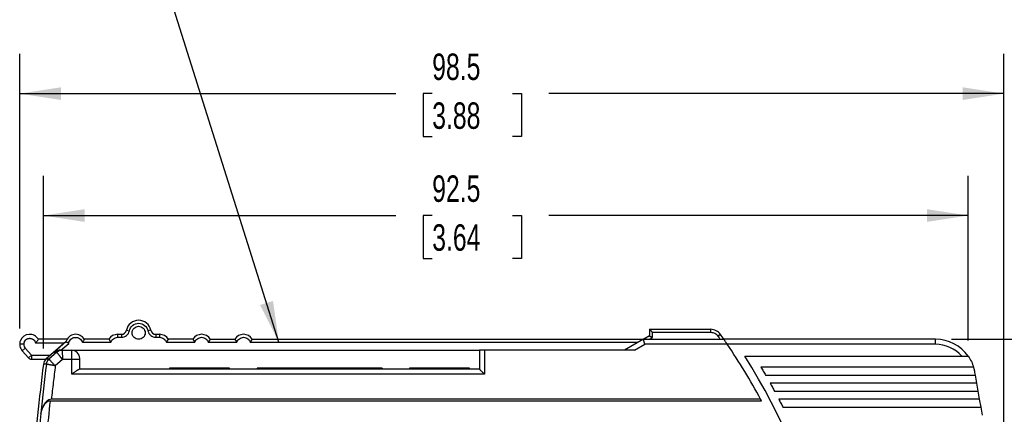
# Model space of a CAD drawing. Header units: millimetres. Extents: x 8 to 341, y 8 to 262.
# Tile 7 of 15: x 117 to 216, y 135 to 175. Entities that reach past the tile are written whole.
import ezdxf

# ---------------------------------------------------------------- set-up
doc = ezdxf.new("R2010")
doc.units = ezdxf.units.MM
doc.header["$LTSCALE"] = 1.25
doc.layers.add('DIMENSIONS', color=140, linetype='Continuous', lineweight=25)
doc.layers.add('TEXT', color=140, linetype='Continuous', lineweight=25)
doc.styles.add('SLDTEXTSTYLE0', font='TXT', dxfattribs={"width": 0.7})
doc.dimstyles.new('SLDDIMSTYLE0', dxfattribs={"dimtxt": 2.69751, "dimasz": 4.1275, "dimexe": 0, "dimexo": 0.0625, "dimgap": 0.674377, "dimtad": 0, "dimtih": 1, "dimtoh": 1, "dimrnd": 1e-09, "dimzin": 12, "dimdsep": 46, "dimtxsty": 'SLDTEXTSTYLE0', "dimsah": 1, "dimcen": 0.09, "dimadec": 0, "dimazin": 3, "dimtfac": 1, "dimtofl": 0, "dimtmove": 0, "dimatfit": 3, "dimfxl": 0, "dimfrac": 2, "dimtolj": 1, "dimtzin": 12, "dimarcsym": 0})
doc.dimstyles.new('SLDDIMSTYLE2', dxfattribs={"dimtxt": 2.69751, "dimasz": 4.1275, "dimexe": 0, "dimexo": 0.0625, "dimgap": 0.674377, "dimtad": 0, "dimtih": 1, "dimtoh": 1, "dimrnd": 1e-09, "dimzin": 4, "dimdsep": 46, "dimtxsty": 'SLDTEXTSTYLE0', "dimsah": 1, "dimcen": 0.09, "dimadec": 0, "dimazin": 1, "dimtfac": 1, "dimtofl": 0, "dimtmove": 0, "dimatfit": 3, "dimfxl": 0, "dimfrac": 2, "dimtolj": 1, "dimtzin": 12, "dimarcsym": 0})
doc.dimstyles.new('SLDDIMSTYLE3', dxfattribs={"dimtxt": 0.18, "dimasz": 4.1275, "dimexe": 0, "dimexo": 0.0625, "dimgap": 0, "dimtad": 0, "dimtih": 1, "dimtoh": 1, "dimdec": 0, "dimrnd": 1e-09, "dimzin": 0, "dimdsep": 46, "dimtxsty": 'Standard', "dimsah": 1, "dimcen": 0.09, "dimadec": 0, "dimazin": 0, "dimtfac": 4.1275, "dimtdec": 0, "dimtofl": 0, "dimtmove": 0, "dimatfit": 3, "dimfxl": 0, "dimfrac": 2, "dimtolj": 1, "dimtzin": 0, "dimarcsym": 0})

# ---------------------------------------------------------------- blocks, each defined once
blk = doc.blocks.new('_D_4')
at = {"layer": 'DIMENSIONS'}
for p, q in [((210.209, 142.555), (229.425, 142.555)), ((225.456, 142.555), (225.456, 126.815)), ((221.448, 121.924), (220.542, 121.924)), ((220.542, 121.924), (220.542, 117.637)), ((229.464, 121.924), (230.37, 121.924)), ((230.37, 121.924), (230.37, 117.637)), ((220.542, 117.637), (221.448, 117.637)), ((230.37, 117.637), (229.464, 117.637)), ((225.456, 102.88), (225.456, 117.033))]:
    blk.add_line(p, q, dxfattribs=at)
for points in [[(225.456, 142.555), (224.821, 138.427), (226.091, 138.427)], [(225.456, 102.88), (226.091, 107.007), (224.821, 107.007)]]:
    blk.add_solid(points, dxfattribs=at)
at = {"layer": 'DIMENSIONS', "char_height": 2.6458, "attachment_point": 1, "style": 'SLDTEXTSTYLE0'}
for s, insert in [('39.7', (221.448, 125.938)), ('1.56', (221.448, 121.047))]:
    blk.add_mtext(s, dxfattribs=dict(at, insert=insert))
blk = doc.blocks.new('_D_6')
at = {"layer": 'DIMENSIONS'}
for p, q in [((117.005, 143.642), (117.005, 171.108)), ((215.473, 123.742), (215.473, 171.108)), ((117.005, 167.139), (154.618, 167.139)), ((158.273, 167.139), (157.367, 167.139)), ((157.367, 167.139), (157.367, 162.852)), ((166.289, 167.139), (167.194, 167.139)), ((167.194, 167.139), (167.194, 162.852)), ((215.473, 167.139), (169.944, 167.139)), ((157.367, 162.852), (158.273, 162.852)), ((167.194, 162.852), (166.289, 162.852))]:
    blk.add_line(p, q, dxfattribs=at)
for points in [[(117.005, 167.139), (121.132, 166.504), (121.132, 167.774)], [(215.473, 167.139), (211.346, 167.774), (211.346, 166.504)]]:
    blk.add_solid(points, dxfattribs=at)
at = {"layer": 'DIMENSIONS', "char_height": 2.6458, "attachment_point": 1, "style": 'SLDTEXTSTYLE0'}
for s, insert in [('98.5', (158.273, 171.154)), ('3.88', (158.273, 166.263))]:
    blk.add_mtext(s, dxfattribs=dict(at, insert=insert))
blk = doc.blocks.new('_D_7')
at = {"layer": 'DIMENSIONS'}
for p, q in [((210.209, 142.555), (243.847, 142.555)), ((239.878, 142.555), (239.878, 107.477)), ((235.871, 102.586), (234.965, 102.586)), ((234.965, 102.586), (234.965, 98.299)), ((243.886, 102.586), (244.792, 102.586)), ((244.792, 102.586), (244.792, 98.299)), ((234.965, 98.299), (235.871, 98.299)), ((239.878, 62.555), (239.878, 97.695)), ((244.792, 98.299), (243.886, 98.299)), ((217.092, 62.555), (243.847, 62.555))]:
    blk.add_line(p, q, dxfattribs=at)
for points in [[(239.878, 142.555), (239.243, 138.427), (240.513, 138.427)], [(239.878, 62.555), (240.513, 66.682), (239.243, 66.682)]]:
    blk.add_solid(points, dxfattribs=at)
at = {"layer": 'DIMENSIONS', "char_height": 2.6458, "attachment_point": 1, "style": 'SLDTEXTSTYLE0'}
for s, insert in [('80.0', (235.871, 106.601)), ('3.15', (235.871, 101.71))]:
    blk.add_mtext(s, dxfattribs=dict(at, insert=insert))
blk = doc.blocks.new('_D_8')
at = {"layer": 'DIMENSIONS'}
for p, q in [((119.373, 141.649), (119.373, 158.91)), ((211.895, 142.442), (211.895, 158.91)), ((119.373, 154.941), (154.618, 154.941)), ((158.273, 154.941), (157.367, 154.941)), ((157.367, 154.941), (157.367, 150.654)), ((166.289, 154.941), (167.194, 154.941)), ((167.194, 154.941), (167.194, 150.654)), ((211.895, 154.941), (169.944, 154.941)), ((157.367, 150.654), (158.273, 150.654)), ((167.194, 150.654), (166.289, 150.654))]:
    blk.add_line(p, q, dxfattribs=at)
for points in [[(119.373, 154.941), (123.501, 154.306), (123.501, 155.576)], [(211.895, 154.941), (207.767, 155.576), (207.767, 154.306)]]:
    blk.add_solid(points, dxfattribs=at)
at = {"layer": 'DIMENSIONS', "char_height": 2.6458, "attachment_point": 1, "style": 'SLDTEXTSTYLE0'}
for s, insert in [('92.5', (158.273, 158.956)), ('3.64', (158.273, 154.065))]:
    blk.add_mtext(s, dxfattribs=dict(at, insert=insert))

msp = doc.modelspace()

# ---------------------------------------------------------------- linework, layer by layer
for p, q in [((126.805, 143.055), (126.805, 142.755)), ((126.805, 143.055), (127.19, 143.055)), ((127.19, 143.055), (127.19, 142.755)), ((127.68, 143.455), (127.974, 143.395)), ((130.13, 143.455), (129.836, 143.395)), ((130.619, 143.055), (131.005, 143.055)), ((130.619, 143.055), (130.619, 142.755)), ((131.005, 143.055), (131.005, 142.755)), ((180.005, 142.898), (179.449, 142.577)), ((180.005, 143.555), (186.125, 143.555)), ((180.005, 143.555), (180.005, 142.898)), ((180.305, 142.725), (180.305, 143.255)), ((180.305, 143.255), (186.125, 143.255)), ((186.125, 143.555), (186.125, 143.255)), ((187.104, 143.047), (186.859, 142.874)), ((121.439, 142.155), (118.596, 142.155)), ((121.739, 142.555), (118.871, 142.555)), ((121.661, 142.351), (119.625, 140.553)), ((121.637, 142.304), (120.448, 141.254)), ((121.128, 141.455), (121.911, 142.146)), ((123.276, 142.255), (126.134, 142.255)), ((125.939, 142.555), (123.471, 142.555)), ((126.805, 142.755), (127.19, 142.755)), ((130.619, 142.755), (131.005, 142.755)), ((131.676, 142.255), (134.534, 142.255)), ((134.339, 142.555), (131.871, 142.555)), ((135.876, 142.255), (138.734, 142.255)), ((136.071, 142.555), (138.539, 142.555)), ((140.076, 142.255), (178.89, 142.255)), ((140.271, 142.555), (179.41, 142.555)), ((179.41, 142.555), (177.505, 141.455)), ((178.505, 141.455), (179.544, 142.055)), ((179.41, 142.555), (187.449, 142.555)), ((187.792, 142.055), (179.544, 142.055)), ((180.01, 142.555), (180.305, 142.725)), ((208.622, 142.555), (187.449, 142.555)), ((208.622, 142.055), (187.792, 142.055)), ((208.622, 142.055), (208.622, 142.555)), ((117.26, 141.388), (117.558, 141.655)), ((117.886, 140.688), (117.26, 141.388)), ((117.558, 141.655), (118.184, 140.955)), ((117.886, 140.688), (118.184, 140.955)), ((118.184, 140.955), (118.184, 140.555)), ((118.184, 140.955), (120.08, 140.955)), ((120.721, 141.254), (119.934, 140.562)), ((121.248, 141.454), (121.177, 141.451)), ((121.247, 141.455), (122.205, 141.455)), ((122.205, 140.545), (122.205, 141.455)), ((122.205, 141.455), (163.005, 141.455)), ((163.005, 141.455), (163.005, 139.555)), ((163.505, 141.455), (163.505, 139.055)), ((178.505, 141.455), (163.505, 141.455)), ((118.184, 140.555), (119.628, 140.555)), ((119.672, 140.06), (119.671, 140.06)), ((121.289, 140.545), (120.565, 139.908)), ((122.205, 140.545), (121.289, 140.545)), ((122.205, 139.055), (122.205, 140.545)), ((123.005, 140.545), (122.205, 140.545)), ((123.005, 139.555), (123.005, 140.545)), ((189.537, 140.855), (211.26, 140.855)), ((211.772, 140.855), (211.895, 140.855)), ((163.505, 139.055), (122.205, 139.055)), ((163.005, 139.555), (122.946, 139.555)), ((138.005, 139.655), (132.005, 139.655)), ((132.005, 139.655), (132.005, 139.555)), ((138.005, 139.555), (138.005, 139.655)), ((153.255, 139.655), (140.755, 139.655)), ((140.755, 139.655), (140.755, 139.555)), ((153.255, 139.655), (153.255, 139.555)), ((162.005, 139.655), (156.005, 139.655)), ((156.005, 139.655), (156.005, 139.555)), ((162.005, 139.555), (162.005, 139.655)), ((212.438, 139.755), (191.154, 139.755)), ((191.623, 138.955), (212.613, 138.955)), ((212.613, 138.955), (212.561, 139.249)), ((212.754, 138.155), (212.613, 138.955)), ((212.754, 138.155), (192.078, 138.155)), ((212.895, 137.355), (212.754, 138.155)), ((192.517, 137.355), (212.895, 137.355)), ((213.036, 136.555), (212.895, 137.355)), ((191.224, 136.381), (120.046, 136.381)), ((191.131, 136.555), (120.176, 136.555)), ((213.036, 136.555), (192.942, 136.555)), ((213.177, 135.755), (213.036, 136.555)), ((119.116, 135.146), (119.117, 135.15)), ((193.353, 135.755), (213.177, 135.755)), ((213.318, 134.955), (213.177, 135.755))]:
    msp.add_line(p, q)
for centre, radius, start, end in [((128.905, 143.205), 1.25, 11.53696, 168.46304), ((118.005, 142.055), 1, 30, 221.81031), ((122.605, 142.055), 1, 30, 165.55596), ((126.805, 142.055), 1, 90, 150), ((127.19, 143.555), 0.5, 270, 348.46304), ((130.619, 143.555), 0.5, 191.53696, 270), ((131.005, 142.055), 1, 30, 90), ((135.205, 142.055), 1, 30, 150), ((139.405, 142.055), 1, 30, 150), ((186.125, 142.355), 1.2, 35.26924, 90), ((135.505, 106.555), 63.2, 34.72375, 35.26924), ((118.005, 142.055), 0.6, 150.84713, 221.81031), ((135.505, 106.555), 63.2, 28.33875, 34.17406), ((208.622, 138.555), 4, 35.09963, 90), ((208.622, 138.555), 3.5, 41.08233, 90), ((121.25, 140.65), 0.802, 90.12121, 131.17908), ((122.205, 140.655), 0.8, 0, 90), ((118.184, 140.955), 0.4, 221.81031, 270), ((367.505, 109.555), 250, 172.99088, 175.36027), ((367.505, 109.555), 249.703, 172.98291, 174.11669), ((120.167, 139.964), 0.8, 131.46054, 172.99088), ((120.47, 139.958), 0.805, 131.5706, 172.71752), ((135.505, 106.555), 64, 318.62859, 32.40751), ((367.505, 109.555), 248.908, 173.81277, 175.36709), ((135.505, 106.555), 63.2, 28.16049, 28.33875), ((367.505, 109.555), 249.704, 174.11749, 175.39422)]:
    msp.add_arc(centre, radius, start, end)
for points, knots in [([(127.974, 143.395), (128.017, 143.607), (128.136, 143.803), (128.472, 144.078), (128.688, 144.155), (129.122, 144.155), (129.338, 144.078), (129.674, 143.803), (129.792, 143.607), (129.836, 143.395)], [0, 0, 0, 0, 0.25, 0.25, 0.5, 0.5, 0.75, 0.75, 1, 1, 1, 1]), ([(129.555, 143.205), (129.555, 143.375), (129.485, 143.544), (129.244, 143.784), (129.075, 143.855), (128.735, 143.855), (128.566, 143.784), (128.325, 143.544), (128.255, 143.375), (128.255, 143.034), (128.325, 142.865), (128.566, 142.625), (128.735, 142.555), (129.075, 142.555), (129.244, 142.625), (129.485, 142.865), (129.555, 143.034), (129.555, 143.205)], [0, 0, 0, 0, 0.125, 0.125, 0.25, 0.25, 0.375, 0.375, 0.5, 0.5, 0.625, 0.625, 0.75, 0.75, 0.875, 0.875, 1, 1, 1, 1]), ([(127.19, 142.755), (127.373, 142.755), (127.555, 142.819), (127.838, 143.05), (127.938, 143.216), (127.974, 143.395)], [0, 0, 0, 0, 0.5, 0.5, 1, 1, 1, 1]), ([(129.836, 143.395), (129.872, 143.216), (129.972, 143.05), (130.255, 142.819), (130.437, 142.755), (130.619, 142.755)], [0, 0, 0, 0, 0.5, 0.5, 1, 1, 1, 1]), ([(180.005, 143.555), (180.006, 143.554), (180.007, 143.553), (180.018, 143.541), (180.036, 143.524), (180.061, 143.499), (180.095, 143.465), (180.14, 143.42), (180.189, 143.37), (180.246, 143.314), (180.283, 143.276), (180.305, 143.255)], [0, 0, 0, 0, 0.078905, 0.161456, 0.249272, 0.343701, 0.445831, 0.573909, 0.723985, 0.838145, 1, 1, 1, 1]), ([(180.005, 142.898), (180.006, 142.898), (180.007, 142.897), (180.018, 142.89), (180.035, 142.88), (180.06, 142.866), (180.103, 142.841), (180.182, 142.794), (180.26, 142.75), (180.305, 142.725)], [0, 0, 0, 0, 0.088964, 0.180666, 0.275747, 0.374783, 0.478286, 0.693835, 1, 1, 1, 1]), ([(186.125, 143.255), (186.268, 143.255), (186.411, 143.22), (186.666, 143.088), (186.777, 142.991), (186.859, 142.874)], [0, 0, 0, 0, 0.5, 0.5, 1, 1, 1, 1]), ([(117.481, 142.347), (117.493, 142.367), (117.518, 142.408), (117.564, 142.463), (117.615, 142.513), (117.672, 142.556), (117.734, 142.591), (117.8, 142.62), (117.868, 142.64), (117.94, 142.653), (118.014, 142.656), (118.115, 142.649), (118.211, 142.622), (118.296, 142.581), (118.353, 142.545), (118.406, 142.503), (118.437, 142.471), (118.452, 142.455)], [0, 0, 0, 0, 0.062511, 0.125021, 0.187532, 0.250042, 0.312553, 0.375063, 0.437574, 0.500084, 0.566455, 0.632843, 0.764889, 0.824124, 0.882557, 0.941283, 1, 1, 1, 1]), ([(118.452, 142.455), (118.464, 142.44), (118.488, 142.412), (118.52, 142.365), (118.551, 142.307), (118.58, 142.237), (118.591, 142.182), (118.596, 142.155)], [0, 0, 0, 0, 0.166631, 0.33329, 0.500008, 0.750058, 1, 1, 1, 1]), ([(118.871, 142.555), (118.871, 142.555), (118.84, 142.499), (118.739, 142.342), (118.671, 142.243), (118.596, 142.155)], [0, 0, 0, 0, 0.5, 0.5, 1, 1, 1, 1]), ([(121.911, 142.146), (121.895, 142.154), (121.865, 142.171), (121.824, 142.194), (121.789, 142.214), (121.76, 142.231), (121.738, 142.243), (121.698, 142.266), (121.651, 142.295), (121.641, 142.301), (121.637, 142.304)], [0, 0, 0, 0, 0.111605, 0.214498, 0.306324, 0.385355, 0.450492, 0.501158, 0.759457, 1, 1, 1, 1]), ([(121.911, 142.146), (121.932, 142.303), (122.008, 142.453), (122.238, 142.671), (122.391, 142.74), (122.708, 142.765), (122.87, 142.722), (123.132, 142.542), (123.23, 142.407), (123.276, 142.255)], [0, 0, 0, 0, 0.25, 0.25, 0.5, 0.5, 0.75, 0.75, 1, 1, 1, 1]), ([(123.471, 142.555), (123.47, 142.554), (123.47, 142.552), (123.463, 142.54), (123.451, 142.521), (123.435, 142.495), (123.407, 142.448), (123.356, 142.367), (123.304, 142.294), (123.276, 142.255)], [0, 0, 0, 0, 0.091928, 0.18574, 0.282189, 0.381967, 0.485701, 0.720975, 1, 1, 1, 1]), ([(125.939, 142.555), (125.939, 142.554), (125.94, 142.552), (125.948, 142.54), (125.959, 142.52), (125.975, 142.494), (125.994, 142.462), (126.017, 142.425), (126.043, 142.385), (126.071, 142.342), (126.102, 142.298), (126.123, 142.269), (126.134, 142.255)], [0, 0, 0, 0, 0.09638, 0.192363, 0.288712, 0.386039, 0.484757, 0.585063, 0.686957, 0.790276, 0.89474, 1, 1, 1, 1]), ([(126.134, 142.255), (126.177, 142.398), (126.267, 142.526), (126.506, 142.705), (126.655, 142.755), (126.805, 142.755)], [0, 0, 0, 0, 0.5, 0.5, 1, 1, 1, 1]), ([(131.005, 142.755), (131.154, 142.755), (131.303, 142.705), (131.543, 142.526), (131.633, 142.398), (131.676, 142.255)], [0, 0, 0, 0, 0.5, 0.5, 1, 1, 1, 1]), ([(131.871, 142.555), (131.871, 142.554), (131.87, 142.553), (131.864, 142.543), (131.855, 142.527), (131.841, 142.504), (131.815, 142.46), (131.763, 142.377), (131.706, 142.298), (131.676, 142.255)], [0, 0, 0, 0, 0.084574, 0.170433, 0.258159, 0.348297, 0.44135, 0.695535, 1, 1, 1, 1]), ([(134.339, 142.555), (134.339, 142.554), (134.34, 142.552), (134.348, 142.54), (134.359, 142.52), (134.375, 142.494), (134.394, 142.462), (134.417, 142.425), (134.443, 142.385), (134.471, 142.342), (134.502, 142.298), (134.523, 142.269), (134.534, 142.255)], [0, 0, 0, 0, 0.09638, 0.192363, 0.288712, 0.386039, 0.484757, 0.585063, 0.686957, 0.790276, 0.89474, 1, 1, 1, 1]), ([(134.534, 142.255), (134.577, 142.398), (134.667, 142.526), (134.906, 142.705), (135.055, 142.755), (135.354, 142.755), (135.503, 142.705), (135.743, 142.526), (135.833, 142.398), (135.876, 142.255)], [0, 0, 0, 0, 0.25, 0.25, 0.5, 0.5, 0.75, 0.75, 1, 1, 1, 1]), ([(136.071, 142.555), (136.071, 142.554), (136.07, 142.553), (136.064, 142.543), (136.055, 142.527), (136.041, 142.504), (136.015, 142.46), (135.963, 142.377), (135.906, 142.298), (135.876, 142.255)], [0, 0, 0, 0, 0.084574, 0.170433, 0.258159, 0.348297, 0.44135, 0.695535, 1, 1, 1, 1]), ([(138.539, 142.555), (138.539, 142.554), (138.54, 142.552), (138.548, 142.54), (138.559, 142.52), (138.575, 142.494), (138.594, 142.462), (138.617, 142.425), (138.643, 142.385), (138.671, 142.342), (138.702, 142.298), (138.723, 142.269), (138.734, 142.255)], [0, 0, 0, 0, 0.09638, 0.192363, 0.288712, 0.386039, 0.484757, 0.585063, 0.686957, 0.790276, 0.89474, 1, 1, 1, 1]), ([(138.734, 142.255), (138.777, 142.398), (138.867, 142.526), (139.106, 142.705), (139.255, 142.755), (139.554, 142.755), (139.703, 142.705), (139.943, 142.526), (140.033, 142.398), (140.076, 142.255)], [0, 0, 0, 0, 0.25, 0.25, 0.5, 0.5, 0.75, 0.75, 1, 1, 1, 1]), ([(140.076, 142.255), (140.089, 142.273), (140.116, 142.309), (140.153, 142.364), (140.187, 142.415), (140.216, 142.462), (140.239, 142.501), (140.257, 142.531), (140.269, 142.551), (140.27, 142.553), (140.271, 142.555)], [0, 0, 0, 0, 0.131495, 0.261601, 0.389679, 0.515321, 0.638484, 0.759608, 0.879651, 1, 1, 1, 1]), ([(179.544, 142.055), (179.538, 142.078), (179.525, 142.124), (179.508, 142.189), (179.492, 142.247), (179.478, 142.297), (179.467, 142.341), (179.458, 142.377), (179.443, 142.432), (179.426, 142.494), (179.413, 142.545), (179.411, 142.551), (179.41, 142.555)], [0, 0, 0, 0, 0.092564, 0.178369, 0.257416, 0.329709, 0.395253, 0.454054, 0.506124, 0.677834, 0.842246, 1, 1, 1, 1]), ([(187.792, 142.055), (187.775, 142.08), (187.744, 142.125), (187.704, 142.184), (187.66, 142.248), (187.613, 142.318), (187.559, 142.396), (187.512, 142.464), (187.476, 142.516), (187.454, 142.549), (187.451, 142.553), (187.449, 142.555)], [0, 0, 0, 0, 0.105623, 0.189132, 0.250518, 0.383053, 0.499941, 0.6377, 0.765861, 0.885993, 1, 1, 1, 1]), ([(120.988, 141.455), (120.968, 141.454), (120.926, 141.453), (120.862, 141.446), (120.795, 141.433), (120.706, 141.407), (120.583, 141.356), (120.498, 141.292), (120.448, 141.254)], [0, 0, 0, 0, 0.094587, 0.198253, 0.311287, 0.433797, 0.665249, 1, 1, 1, 1]), ([(121.178, 141.442), (121.106, 141.434), (120.936, 141.416), (120.799, 141.313), (120.721, 141.254)], [0, 0, 0, 0, 0.430204, 1, 1, 1, 1]), ([(121.289, 140.545), (121.27, 140.569), (121.232, 140.616), (121.177, 140.685), (121.126, 140.749), (121.08, 140.806), (121.039, 140.857), (121.004, 140.901), (120.974, 140.938), (120.949, 140.969), (120.929, 140.994), (120.914, 141.013), (120.878, 141.059), (120.825, 141.125), (120.77, 141.193), (120.734, 141.238), (120.726, 141.249), (120.721, 141.254)], [0, 0, 0, 0, 0.068667, 0.134209, 0.195909, 0.253157, 0.305462, 0.352449, 0.393844, 0.429462, 0.459188, 0.482956, 0.500736, 0.632833, 0.761391, 0.8843, 1, 1, 1, 1]), ([(121.248, 141.452), (121.248, 141.449), (121.249, 141.442), (121.25, 141.417), (121.252, 141.38), (121.254, 141.329), (121.257, 141.262), (121.261, 141.179), (121.266, 141.08), (121.271, 140.965), (121.276, 140.835), (121.282, 140.694), (121.287, 140.595), (121.289, 140.545)], [0, 0, 0, 0, 0.070921, 0.145836, 0.224748, 0.307657, 0.394565, 0.485471, 0.580377, 0.679283, 0.782189, 0.889095, 1, 1, 1, 1]), ([(163.505, 141.455), (163.374, 141.455), (163.244, 141.455), (163.059, 141.455), (163.005, 141.455), (163.005, 141.455)], [0, 0, 0, 0, 0.5, 0.5, 1, 1, 1, 1]), ([(119.671, 140.06), (119.648, 140.06), (119.6, 140.06), (119.54, 140.06), (119.488, 140.061), (119.446, 140.061), (119.414, 140.061), (119.39, 140.061), (119.376, 140.061), (119.374, 140.061), (119.373, 140.061)], [0, 0, 0, 0, 0.124986, 0.249976, 0.374969, 0.499966, 0.624967, 0.749973, 0.874984, 1, 1, 1, 1]), ([(119.671, 140.06), (119.683, 140.154), (119.712, 140.249), (119.802, 140.422), (119.864, 140.499), (119.934, 140.562)], [0, 0, 0, 0, 0.5, 0.5, 1, 1, 1, 1]), ([(120.565, 139.908), (120.533, 139.913), (120.47, 139.924), (120.379, 139.939), (120.291, 139.954), (120.208, 139.968), (120.131, 139.981), (120.059, 139.993), (119.994, 140.004), (119.935, 140.014), (119.882, 140.023), (119.836, 140.031), (119.795, 140.038), (119.761, 140.044), (119.733, 140.049), (119.71, 140.053), (119.693, 140.056), (119.68, 140.058), (119.674, 140.059), (119.672, 140.06)], [0, 0, 0, 0, 0.072374, 0.143054, 0.212039, 0.27933, 0.344927, 0.408829, 0.471037, 0.531551, 0.590372, 0.647499, 0.702933, 0.756674, 0.808723, 0.859079, 0.907744, 0.954717, 1, 1, 1, 1]), ([(119.936, 140.56), (119.939, 140.557), (119.945, 140.551), (119.963, 140.533), (119.989, 140.505), (120.026, 140.467), (120.075, 140.417), (120.135, 140.355), (120.206, 140.28), (120.287, 140.196), (120.375, 140.103), (120.469, 140.006), (120.533, 139.941), (120.565, 139.908)], [0, 0, 0, 0, 0.066883, 0.139713, 0.218521, 0.30317, 0.393307, 0.488338, 0.587409, 0.689432, 0.793127, 0.897112, 1, 1, 1, 1]), ([(120.565, 139.908), (120.497, 139.349), (120.362, 138.232), (120.238, 137.114), (120.176, 136.555)], [0, 0, 0, 0, 0.500013, 1, 1, 1, 1]), ([(123.005, 140.545), (123.005, 140.57), (123.005, 140.601), (123.005, 140.644), (123.005, 140.655), (123.005, 140.655)], [0, 0, 0, 0, 0.5, 0.5, 1, 1, 1, 1]), ([(211.26, 140.855), (211.355, 140.855), (211.448, 140.855), (211.625, 140.855), (211.707, 140.855), (211.772, 140.855)], [0, 0, 0, 0, 0.5, 0.5, 1, 1, 1, 1]), ([(122.205, 139.055), (122.235, 139.078), (122.288, 139.12), (122.359, 139.176), (122.437, 139.238), (122.524, 139.304), (122.631, 139.384), (122.732, 139.454), (122.824, 139.511), (122.897, 139.547), (122.93, 139.552), (122.946, 139.555)], [0, 0, 0, 0, 0.1038486, 0.187212, 0.2500891, 0.3827615, 0.4993974, 0.6457859, 0.7765891, 0.8937585, 1, 1, 1, 1]), ([(163.505, 139.055), (163.479, 139.08), (163.433, 139.126), (163.372, 139.188), (163.303, 139.256), (163.229, 139.33), (163.15, 139.409), (163.087, 139.473), (163.04, 139.52), (163.011, 139.549), (163.007, 139.553), (163.005, 139.555)], [0, 0, 0, 0, 0.113267, 0.205336, 0.27621, 0.426276, 0.554434, 0.680793, 0.795523, 0.900936, 1, 1, 1, 1]), ([(212.561, 139.249), (212.55, 139.306), (212.529, 139.42), (212.488, 139.588), (212.454, 139.699), (212.438, 139.755)], [0, 0, 0, 0, 0.333438, 0.666562, 1, 1, 1, 1]), ([(120.176, 136.555), (120.088, 136.555), (120.003, 136.532), (119.849, 136.463), (119.78, 136.416), (119.595, 136.259), (119.498, 136.132), (119.261, 135.737), (119.166, 135.446), (119.117, 135.15)], [0, 0, 0, 0, 0.125, 0.125, 0.25, 0.25, 0.5, 0.5, 1, 1, 1, 1]), ([(120.046, 136.381), (119.969, 136.381), (119.895, 136.362), (119.76, 136.301), (119.7, 136.26), (119.537, 136.123), (119.452, 136.011), (119.244, 135.665), (119.16, 135.41), (119.117, 135.15)], [0, 0, 0, 0, 0.125, 0.125, 0.25, 0.25, 0.5, 0.5, 1, 1, 1, 1])]:
    msp.add_open_spline(points, degree=3, knots=knots)
for points in [[(186.859, 142.874), (186.935, 142.768), (187.009, 142.661), (187.084, 142.555)], [(121.636, 142.304), (121.636, 142.304), (121.636, 142.304), (121.637, 142.304)], [(120.448, 141.254), (120.49, 141.254), (120.582, 141.254), (120.721, 141.254)], [(120.721, 141.254), (120.721, 141.254), (120.721, 141.254), (120.721, 141.254)], [(121.247, 141.455), (121.121, 141.455), (121.034, 141.455), (120.988, 141.455)], [(121.247, 141.455), (121.248, 141.455), (121.248, 141.454), (121.248, 141.452)], [(119.934, 140.562), (119.737, 140.563), (119.638, 140.563), (119.638, 140.563)], [(119.936, 140.56), (119.936, 140.561), (119.935, 140.562), (119.934, 140.562)], [(211.895, 140.855), (212.131, 140.519), (212.315, 140.146), (212.438, 139.755)], [(191.154, 139.755), (191.233, 139.622), (191.391, 139.356), (191.546, 139.088), (191.623, 138.955)], [(192.078, 138.155), (192.152, 138.022), (192.3, 137.756), (192.445, 137.488), (192.517, 137.355)], [(192.942, 136.555), (193.011, 136.422), (193.15, 136.156), (193.285, 135.888), (193.353, 135.755)]]:
    msp.add_open_spline(points, degree=3)
at = {"layer": 'DIMENSIONS'}
msp.add_line((117.405, 142.055), (117.005, 142.055), dxfattribs=at)

# ---------------------------------------------------------------- dimensions: what is measured, and where the dimension line sits
for base, p1, p2, picture, middle in [((215.473, 167.139), (117.005, 142.055), (215.473, 122.155), '_D_6', (162.281, 167.139)), ((119.373, 154.941), (211.895, 140.855), (119.373, 140.061), '_D_8', (162.281, 154.941))]:
    dim = msp.add_linear_dim(base=base, p1=p1, p2=p2, dimstyle='SLDDIMSTYLE0', dxfattribs=at)
    dim.commit()
    dim.dimension.update_dxf_attribs({"geometry": picture, "text_midpoint": middle, "dimtype": 160})
for base, p1, p2, dimstyle, picture, middle in [((225.455820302, 142.554546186), (229.832269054, 102.879546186), (208.621918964, 142.554546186), 'SLDDIMSTYLE0', '_D_4', (225.455820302, 121.923878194)), ((239.878, 62.555), (208.622, 142.555), (215.505, 62.555), 'SLDDIMSTYLE2', '_D_7', (239.878, 102.586))]:
    dim = msp.add_linear_dim(base=base, p1=p1, p2=p2, angle=90, dimstyle=dimstyle, dxfattribs=at)
    dim.commit()
    dim.dimension.update_dxf_attribs({"geometry": picture, "text_midpoint": middle, "dimtype": 160})

# ---------------------------------------------------------------- leaders
at = {"layer": 'TEXT'}
msp.add_leader([(142.94, 142.255), (130.53, 181.638), (122.592, 181.638)], dimstyle='SLDDIMSTYLE3', dxfattribs=at)

doc.saveas('drawing.dxf')
